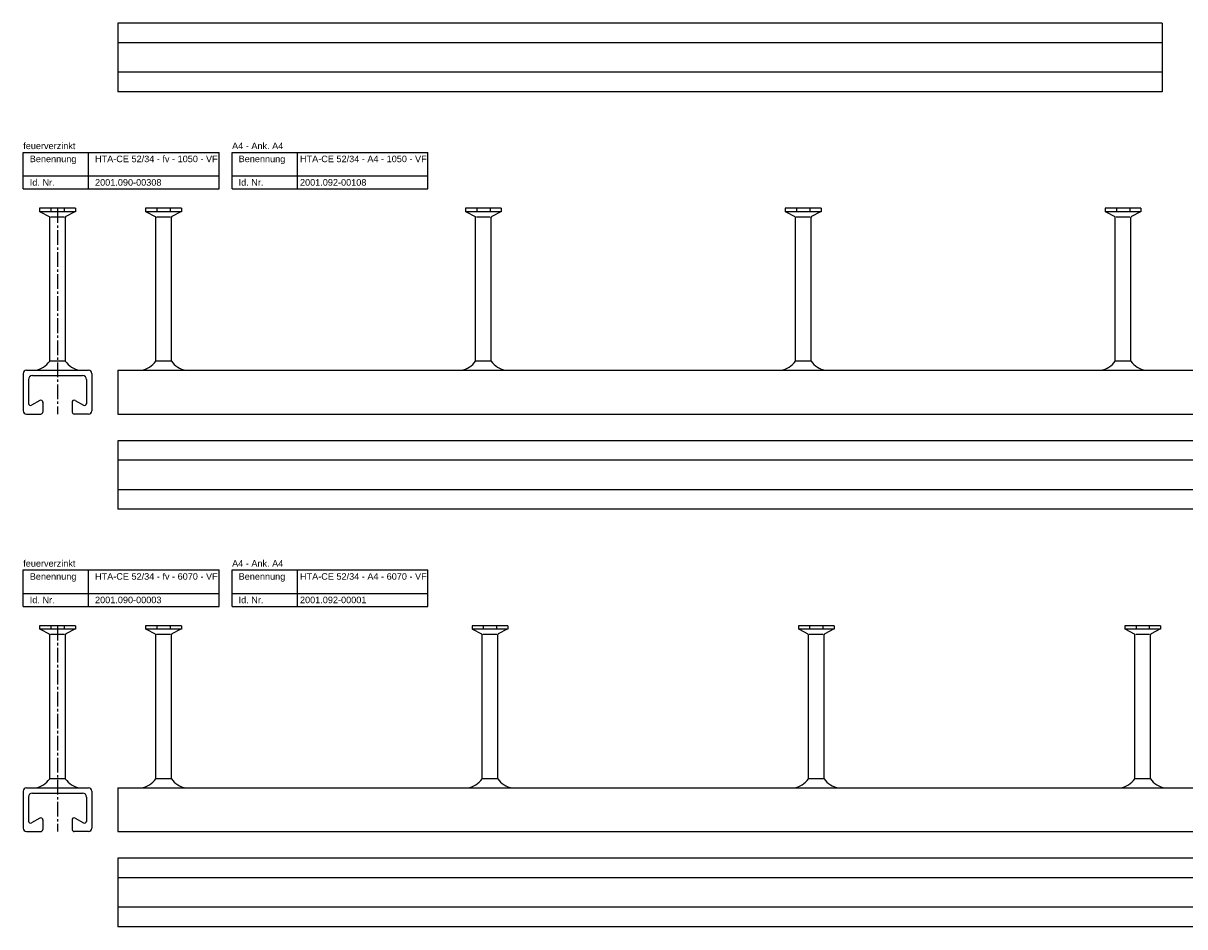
# Model space of a CAD drawing. Header units: inches. Extents: x 9 to 6151, y 3 to 3165.
# Tile 1 of 7: x 9 to 899, y 3 to 696. Entities that reach past the tile are written whole.
import ezdxf

# ---------------------------------------------------------------- set-up
doc = ezdxf.new("R2010")
doc.units = ezdxf.units.IN
doc.header["$MEASUREMENT"] = 0
doc.linetypes.add('MITTE2', pattern=[1.125, 0.75, -0.125, 0.125, -0.125])
doc.layers.add('HALFEN', color=2, linetype='Continuous')
doc.styles.add('ARIAL50', font='arial.ttf', dxfattribs={"height": 5})

msp = doc.modelspace()

# ---------------------------------------------------------------- linework, layer by layer
at = {"layer": 'HALFEN'}
for p, q in [((881.39, 695.96), (81.39, 695.96)), ((81.39, 695.96), (81.39, 643.46)), ((881.39, 695.96), (881.39, 643.46)), ((881.39, 680.96), (81.39, 680.96)), ((881.39, 658.46), (81.39, 658.46)), ((881.39, 643.46), (81.39, 643.46)), ((8.89, 596.96), (158.89, 596.96)), ((8.89, 568.96), (8.89, 596.96)), ((58.89, 568.96), (58.89, 596.96)), ((158.89, 568.96), (158.89, 596.96)), ((168.89, 596.96), (318.89, 596.96)), ((168.89, 568.96), (168.89, 596.96)), ((218.89, 568.96), (218.89, 596.96)), ((318.89, 568.96), (318.89, 596.96)), ((8.89, 578.96), (158.89, 578.96)), ((168.89, 578.96), (318.89, 578.96)), ((8.89, 568.96), (158.89, 568.96)), ((168.89, 568.96), (318.89, 568.96)), ((48.86, 554.16), (21.41, 554.16)), ((21.41, 554.16), (21.41, 551.46)), ((30.06, 554.16), (30.06, 551.46)), ((40.21, 554.16), (40.21, 551.46)), ((48.86, 554.16), (48.86, 551.46)), ((130.11, 554.16), (102.66, 554.16)), ((102.66, 554.16), (102.66, 551.46)), ((111.31, 554.16), (111.31, 551.46)), ((121.46, 554.16), (121.46, 551.46)), ((130.11, 554.16), (130.11, 551.46)), ((375.11, 554.16), (347.66, 554.16)), ((347.66, 554.16), (347.66, 551.46)), ((356.31, 554.16), (356.31, 551.46)), ((366.46, 554.16), (366.46, 551.46)), ((375.11, 554.16), (375.11, 551.46)), ((620.11, 554.16), (592.66, 554.16)), ((592.66, 554.16), (592.66, 551.46)), ((601.31, 554.16), (601.31, 551.46)), ((611.46, 554.16), (611.46, 551.46)), ((620.11, 554.16), (620.11, 551.46)), ((865.11, 554.16), (837.66, 554.16)), ((837.66, 554.16), (837.66, 551.46)), ((846.31, 554.16), (846.31, 551.46)), ((856.46, 554.16), (856.46, 551.46)), ((865.11, 554.16), (865.11, 551.46)), ((48.86, 551.46), (21.41, 551.46)), ((21.9, 551.46), (28.71, 547.88)), ((29.14, 436.96), (29.14, 547.17)), ((29.79, 547.66), (40.43, 547.66)), ((41.14, 436.96), (41.14, 547.17)), ((48.37, 551.46), (41.56, 547.88)), ((130.11, 551.46), (102.66, 551.46)), ((103.15, 551.46), (109.96, 547.88)), ((110.39, 436.96), (110.39, 547.17)), ((111.04, 547.66), (121.68, 547.66)), ((122.39, 436.96), (122.39, 547.17)), ((129.62, 551.46), (122.81, 547.88)), ((375.11, 551.46), (347.66, 551.46)), ((348.15, 551.46), (354.96, 547.88)), ((355.39, 436.96), (355.39, 547.17)), ((356.04, 547.66), (366.68, 547.66)), ((367.39, 436.96), (367.39, 547.17)), ((374.62, 551.46), (367.81, 547.88)), ((620.11, 551.46), (592.66, 551.46)), ((593.15, 551.46), (599.96, 547.88)), ((600.39, 436.96), (600.39, 547.17)), ((601.04, 547.66), (611.68, 547.66)), ((612.39, 436.96), (612.39, 547.17)), ((619.62, 551.46), (612.81, 547.88)), ((865.11, 551.46), (837.66, 551.46)), ((838.15, 551.46), (844.96, 547.88)), ((845.39, 436.96), (845.39, 547.17)), ((846.04, 547.66), (856.68, 547.66)), ((857.39, 436.96), (857.39, 547.17)), ((864.62, 551.46), (857.81, 547.88)), ((41.14, 436.96), (29.14, 436.96)), ((122.39, 436.96), (110.39, 436.96)), ((367.39, 436.96), (355.39, 436.96)), ((612.39, 436.96), (600.39, 436.96)), ((857.39, 436.96), (845.39, 436.96)), ((8.89, 427.46), (8.89, 398.96)), ((11.39, 429.96), (58.89, 429.96)), ((61.39, 427.46), (61.39, 398.96)), ((81.39, 429.96), (1131.39, 429.96)), ((81.39, 429.96), (81.39, 396.46)), ((12.89, 422.86), (12.89, 404.27)), ((15.89, 425.86), (54.39, 425.86)), ((57.39, 422.86), (57.39, 404.27)), ((21.68, 406.78), (15.11, 403.15)), ((23.89, 405.45), (23.89, 397.96)), ((46.39, 405.45), (46.39, 397.96)), ((48.59, 406.78), (55.16, 403.15)), ((11.39, 396.46), (22.39, 396.46)), ((58.89, 396.46), (47.89, 396.46)), ((81.39, 396.46), (1131.39, 396.46)), ((1131.39, 375.96), (81.39, 375.96)), ((81.39, 375.96), (81.39, 323.46)), ((1131.39, 360.96), (81.39, 360.96)), ((1131.39, 338.46), (81.39, 338.46)), ((1131.39, 323.46), (81.39, 323.46)), ((8.89, 276.96), (158.89, 276.96)), ((8.89, 248.96), (8.89, 276.96)), ((58.89, 248.96), (58.89, 276.96)), ((158.89, 248.96), (158.89, 276.96)), ((168.89, 276.96), (318.89, 276.96)), ((168.89, 248.96), (168.89, 276.96)), ((218.89, 248.96), (218.89, 276.96)), ((318.89, 248.96), (318.89, 276.96)), ((8.89, 258.96), (158.89, 258.96)), ((168.89, 258.96), (318.89, 258.96)), ((8.89, 248.96), (158.89, 248.96)), ((168.89, 248.96), (318.89, 248.96)), ((48.86, 234.16), (21.41, 234.16)), ((21.41, 234.16), (21.41, 231.46)), ((48.86, 231.46), (21.41, 231.46)), ((21.9, 231.46), (28.71, 227.88)), ((30.06, 234.16), (30.06, 231.46)), ((40.21, 234.16), (40.21, 231.46)), ((48.37, 231.46), (41.56, 227.88)), ((48.86, 234.16), (48.86, 231.46)), ((130.11, 234.16), (102.66, 234.16)), ((102.66, 234.16), (102.66, 231.46)), ((130.11, 231.46), (102.66, 231.46)), ((103.15, 231.46), (109.96, 227.88)), ((111.31, 234.16), (111.31, 231.46)), ((121.46, 234.16), (121.46, 231.46)), ((129.62, 231.46), (122.81, 227.88)), ((130.11, 234.16), (130.11, 231.46)), ((380.11, 234.16), (352.66, 234.16)), ((352.66, 234.16), (352.66, 231.46)), ((380.11, 231.46), (352.66, 231.46)), ((353.15, 231.46), (359.96, 227.88)), ((361.31, 234.16), (361.31, 231.46)), ((371.46, 234.16), (371.46, 231.46)), ((379.62, 231.46), (372.81, 227.88)), ((380.11, 234.16), (380.11, 231.46)), ((630.11, 234.16), (602.66, 234.16)), ((602.66, 234.16), (602.66, 231.46)), ((630.11, 231.46), (602.66, 231.46)), ((603.15, 231.46), (609.96, 227.88)), ((611.31, 234.16), (611.31, 231.46)), ((621.46, 234.16), (621.46, 231.46)), ((629.62, 231.46), (622.81, 227.88)), ((630.11, 234.16), (630.11, 231.46)), ((880.11, 234.16), (852.66, 234.16)), ((852.66, 234.16), (852.66, 231.46)), ((880.11, 231.46), (852.66, 231.46)), ((853.15, 231.46), (859.96, 227.88)), ((861.31, 234.16), (861.31, 231.46)), ((871.46, 234.16), (871.46, 231.46)), ((879.62, 231.46), (872.81, 227.88)), ((880.11, 234.16), (880.11, 231.46)), ((29.14, 116.96), (29.14, 227.17)), ((29.79, 227.66), (40.43, 227.66)), ((41.14, 116.96), (41.14, 227.17)), ((110.39, 116.96), (110.39, 227.17)), ((111.04, 227.66), (121.68, 227.66)), ((122.39, 116.96), (122.39, 227.17)), ((360.39, 116.96), (360.39, 227.17)), ((361.04, 227.66), (371.68, 227.66)), ((372.39, 116.96), (372.39, 227.17)), ((610.39, 116.96), (610.39, 227.17)), ((611.04, 227.66), (621.68, 227.66)), ((622.39, 116.96), (622.39, 227.17)), ((860.39, 116.96), (860.39, 227.17)), ((861.04, 227.66), (871.68, 227.66)), ((872.39, 116.96), (872.39, 227.17)), ((41.14, 116.96), (29.14, 116.96)), ((122.39, 116.96), (110.39, 116.96)), ((372.39, 116.96), (360.39, 116.96)), ((622.39, 116.96), (610.39, 116.96)), ((872.39, 116.96), (860.39, 116.96)), ((8.89, 107.46), (8.89, 78.96)), ((11.39, 109.96), (58.89, 109.96)), ((61.39, 107.46), (61.39, 78.96)), ((81.39, 109.96), (6151.39, 109.96)), ((81.39, 109.96), (81.39, 76.46)), ((12.89, 102.86), (12.89, 84.27)), ((15.89, 105.86), (54.39, 105.86)), ((57.39, 102.86), (57.39, 84.27)), ((21.68, 86.78), (15.11, 83.15)), ((23.89, 85.45), (23.89, 77.96)), ((46.39, 85.45), (46.39, 77.96)), ((48.59, 86.78), (55.16, 83.15)), ((11.39, 76.46), (22.39, 76.46)), ((58.89, 76.46), (47.89, 76.46)), ((81.39, 76.46), (6151.39, 76.46)), ((6151.39, 55.96), (81.39, 55.96)), ((81.39, 55.96), (81.39, 3.46)), ((6151.39, 40.96), (81.39, 40.96)), ((6151.39, 18.46), (81.39, 18.46)), ((6151.39, 3.46), (81.39, 3.46))]:
    msp.add_line(p, q, dxfattribs=at)
at = {"layer": 'HALFEN', "color": 1, "linetype": 'MITTE2', "ltscale": 15}
for p, q in [((35.14, 554.16), (35.14, 396.46)), ((35.14, 234.16), (35.14, 76.46))]:
    msp.add_line(p, q, dxfattribs=at)
at = {"layer": 'HALFEN'}
for centre, radius, start, end in [((28.34, 547.17), 0.8, 0, 62.30053), ((41.94, 547.17), 0.8, 117.69947, 180), ((109.59, 547.17), 0.8, 0, 62.30053), ((123.19, 547.17), 0.8, 117.69947, 180), ((354.59, 547.17), 0.8, 0, 62.30053), ((368.19, 547.17), 0.8, 117.69947, 180), ((599.59, 547.17), 0.8, 0, 62.30053), ((613.19, 547.17), 0.8, 117.69947, 180), ((844.59, 547.17), 0.8, 0, 62.30053), ((858.19, 547.17), 0.8, 117.69947, 180), ((15.64, 446.06), 16.28, 278.39749, 325.99929), ((54.63, 446.06), 16.28, 214.00071, 261.60251), ((96.89, 446.06), 16.28, 278.39749, 325.99929), ((135.88, 446.06), 16.28, 214.00071, 261.60251), ((341.89, 446.06), 16.28, 278.39749, 325.99929), ((380.88, 446.06), 16.28, 214.00071, 261.60251), ((586.89, 446.06), 16.28, 278.39749, 325.99929), ((625.88, 446.06), 16.28, 214.00071, 261.60251), ((831.89, 446.06), 16.28, 278.39749, 325.99929), ((870.88, 446.06), 16.28, 214.00071, 261.60251), ((11.39, 427.46), 2.5, 90, 180), ((58.89, 427.46), 2.5, 0, 90), ((15.89, 422.86), 3, 90, 180), ((54.39, 422.86), 3, 0, 90), ((14.39, 404.46), 1.5, 180, 298.92249), ((22.4, 405.46), 1.5, 350.89983, 118.92249), ((47.87, 405.46), 1.5, 61.07751, 189.10017), ((55.89, 404.46), 1.5, 241.07751, 0), ((11.39, 398.96), 2.5, 180, 270), ((22.39, 397.96), 1.5, 270, 0), ((47.89, 397.96), 1.5, 180, 270), ((58.89, 398.96), 2.5, 270, 0), ((28.34, 227.17), 0.8, 0, 62.30053), ((41.94, 227.17), 0.8, 117.69947, 180), ((109.59, 227.17), 0.8, 0, 62.30053), ((123.19, 227.17), 0.8, 117.69947, 180), ((359.59, 227.17), 0.8, 0, 62.30053), ((373.19, 227.17), 0.8, 117.69947, 180), ((609.59, 227.17), 0.8, 0, 62.30053), ((623.19, 227.17), 0.8, 117.69947, 180), ((859.59, 227.17), 0.8, 0, 62.30053), ((873.19, 227.17), 0.8, 117.69947, 180), ((15.64, 126.06), 16.28, 278.39749, 325.99929), ((54.63, 126.06), 16.28, 214.00071, 261.60251), ((96.89, 126.06), 16.28, 278.39749, 325.99929), ((135.88, 126.06), 16.28, 214.00071, 261.60251), ((346.89, 126.06), 16.28, 278.39749, 325.99929), ((385.88, 126.06), 16.28, 214.00071, 261.60251), ((596.89, 126.06), 16.28, 278.39749, 325.99929), ((635.88, 126.06), 16.28, 214.00071, 261.60251), ((846.89, 126.06), 16.28, 278.39749, 325.99929), ((885.88, 126.06), 16.28, 214.00071, 261.60251), ((11.39, 107.46), 2.5, 90, 180), ((58.89, 107.46), 2.5, 0, 90), ((15.89, 102.86), 3, 90, 180), ((54.39, 102.86), 3, 0, 90), ((14.39, 84.46), 1.5, 180, 298.92249), ((22.4, 85.46), 1.5, 350.89983, 118.92249), ((47.87, 85.46), 1.5, 61.07751, 189.10017), ((55.89, 84.46), 1.5, 241.07751, 0), ((11.39, 78.96), 2.5, 180, 270), ((22.39, 77.96), 1.5, 270, 0), ((47.89, 77.96), 1.5, 180, 270), ((58.89, 78.96), 2.5, 270, 0)]:
    msp.add_arc(centre, radius, start, end, dxfattribs=at)

# ---------------------------------------------------------------- texts
at = {"layer": 'HALFEN', "style": 'ARIAL50'}
for s, p in [('feuerverzinkt', (8.89, 599.46)), ('A4 - Ank. A4', (168.89, 599.46)), ('Benennung', (13.89, 589.46)), ('HTA-CE 52/34 - fv - 1050 - VF', (63.89, 589.46)), ('Benennung', (173.89, 589.46)), ('HTA-CE 52/34 - A4 - 1050 - VF', (220.89, 589.46)), ('Id. Nr.', (13.89, 571.46)), ('2001.090-00308', (63.89, 571.46)), ('Id. Nr.', (173.89, 571.46)), ('2001.092-00108', (220.89, 571.46)), ('feuerverzinkt', (8.89, 279.46)), ('A4 - Ank. A4', (168.89, 279.46)), ('Benennung', (13.89, 269.46)), ('HTA-CE 52/34 - fv - 6070 - VF', (63.89, 269.46)), ('Benennung', (173.89, 269.46)), ('HTA-CE 52/34 - A4 - 6070 - VF', (220.89, 269.46)), ('Id. Nr.', (13.89, 251.46)), ('2001.090-00003', (63.89, 251.46)), ('Id. Nr.', (173.89, 251.46)), ('2001.092-00001', (220.89, 251.46))]:
    msp.add_text(s, height=5, dxfattribs=at).set_placement(p)

doc.saveas('drawing.dxf')
